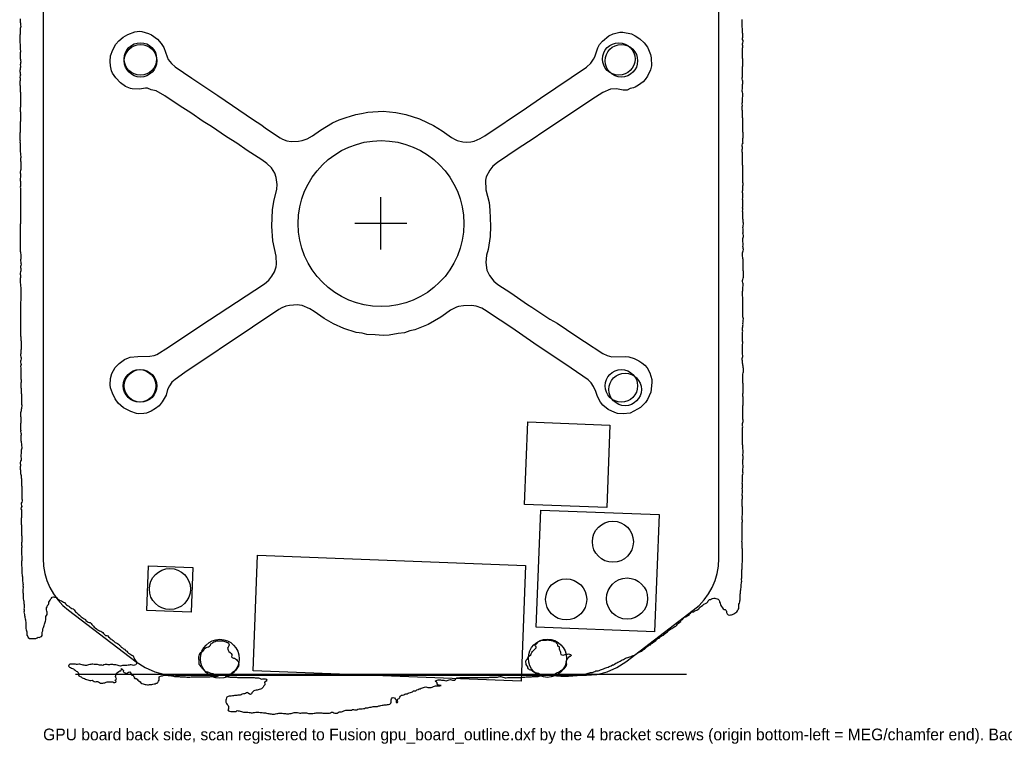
# Model space of a CAD drawing. Header units: millimetres. Extents: x -4 to 300, y -11 to 168.
# Tile 1 of 2: x -4 to 148, y -11 to 101. Entities that reach past the tile are written whole.
import ezdxf

# ---------------------------------------------------------------- set-up
doc = ezdxf.new("R2010")
doc.units = ezdxf.units.MM
for name, color, linetype in [('BRACKET_OUTLINE', 1, 'Continuous'), ('BRACKET_SCREWS', 1, 'Continuous'), ('CONN_MEG_ARRAY', 5, 'Continuous'), ('DIE_CENTRE', 3, 'Continuous'), ('FUSION_HOLES', 8, 'Continuous'), ('FUSION_OUTLINE', 8, 'Continuous'), ('KEEPOUT_CAPS', 30, 'Continuous'), ('KEEPOUT_OTHER', 40, 'Continuous'), ('MOUNT_HOLES_OTHER', 4, 'Continuous'), ('NOTES', 7, 'Continuous'), ('SCAN_BOARD_EDGES', 7, 'Continuous'), ('SCAN_DARK_ENVELOPE', 9, 'Continuous')]:
    doc.layers.add(name, color=color, linetype=linetype)

msp = doc.modelspace()

# ---------------------------------------------------------------- linework, layer by layer
at = {"layer": 'BRACKET_OUTLINE'}
msp.add_lwpolyline([(90.35, 40.33), (89.26, 40.22), (88.41, 40.27), (87.99, 40.4), (86.99, 40.89), (86.14, 41.56), (85.77, 41.99), (85.31, 42.85), (85.06, 43.64), (84.71, 44.43), (84.34, 44.97), (83.87, 45.42), (81.27, 47.23), (75.53, 51.07), (72.13, 53.44), (70.32, 54.59), (67.92, 56.22), (67.53, 56.44), (66.67, 56.76), (65.95, 56.87), (64.69, 56.81), (63.93, 56.73), (63.6, 56.63), (62.69, 56.17), (61.92, 55.56), (61.22, 55.08), (59.25, 53.93), (57.23, 53.11), (56.43, 52.95), (55.6, 52.64), (54.64, 52.56), (53.26, 52.32), (52.38, 52.27), (51.7, 52.29), (51.11, 52.37), (49.84, 52.41), (49.12, 52.61), (48.18, 52.73), (46.26, 53.34), (44.71, 54.04), (43.24, 54.85), (41.71, 55.96), (41.06, 56.37), (39.86, 56.84), (39.48, 56.93), (39.14, 56.95), (37.92, 56.88), (37.34, 56.75), (36.76, 56.53), (36.26, 56.26), (32.22, 53.51), (21.79, 46.56), (20.32, 45.5), (19.82, 45.05), (19.44, 44.53), (19.16, 43.94), (18.92, 43.07), (18.32, 42.03), (17.84, 41.45), (17.32, 41.02), (16.62, 40.63), (15.92, 40.33), (15.5, 40.25), (14.71, 40.21), (14.37, 40.26), (13.51, 40.55), (12.39, 41.12), (11.55, 41.86), (11.08, 42.5), (10.67, 43.38), (10.4, 44.21), (10.31, 44.68), (10.36, 45.66), (10.56, 46.39), (11.09, 47.31), (11.72, 47.97), (12.55, 48.54), (13.13, 48.83), (13.42, 48.93), (14.59, 49.04), (16.45, 49.06), (17.08, 49.16), (17.49, 49.34), (19.29, 50.44), (24.12, 53.69), (34.1, 60.21), (34.74, 60.75), (35.22, 61.36), (35.6, 62.04), (35.86, 62.82), (35.93, 63.24), (35.85, 64.43), (35.37, 66.83), (35.2, 69.04), (35.3, 71.55), (35.51, 72.88), (35.96, 74.73), (36.01, 75.49), (35.89, 76.55), (35.68, 77.22), (35.17, 78.01), (34.43, 78.71), (33.68, 79.25), (31.43, 80.7), (29.82, 81.81), (28.22, 82.82), (25.91, 84.39), (24.66, 85.14), (22.74, 86.48), (21.1, 87.52), (18.74, 89.12), (17.4, 89.85), (16.63, 90.05), (16.08, 90.26), (15.74, 90.27), (14.86, 90.14), (13.72, 90.18), (13.46, 90.22), (12.7, 90.56), (11.93, 91.08), (11.22, 91.86), (10.68, 92.59), (10.54, 92.95), (10.4, 93.71), (10.35, 94.39), (10.38, 95.28), (10.72, 96.19), (11.2, 97.06), (11.66, 97.58), (12.34, 98.13), (13.04, 98.53), (14.12, 98.94), (14.83, 99.03), (15.21, 99.02), (16.24, 98.71), (16.7, 98.51), (17.59, 97.83), (18.19, 97.17), (18.58, 96.55), (19.09, 95.09), (19.27, 94.71), (19.74, 94.1), (20.33, 93.58), (22.87, 91.82), (26.91, 89.17), (32.37, 85.4), (33.52, 84.68), (34.37, 84.05), (36.49, 82.63), (36.83, 82.44), (37.52, 82.17), (38.2, 82.07), (39.29, 82.12), (39.88, 82.22), (40.62, 82.49), (41.44, 82.93), (42.67, 83.81), (44.56, 84.93), (45.55, 85.39), (46.62, 85.8), (47.33, 85.97), (48.12, 86.23), (49, 86.38), (50, 86.62), (52.35, 86.74), (54.3, 86.52), (55.83, 86.22), (57.93, 85.58), (59.13, 85.03), (60.08, 84.52), (61.43, 83.71), (62.87, 82.7), (63.43, 82.37), (63.73, 82.25), (64.62, 82.04), (65.17, 81.98), (65.85, 82.02), (66.35, 82.15), (67.26, 82.53), (68, 82.95), (74.41, 87.28), (76.54, 88.77), (83.61, 93.5), (84.29, 94.13), (84.73, 94.74), (84.89, 95.09), (85.36, 96.51), (85.62, 96.99), (86.09, 97.51), (87.06, 98.31), (87.76, 98.63), (88.76, 98.89), (89.22, 98.9), (90.54, 98.62), (91.14, 98.32), (91.83, 97.87), (92.53, 97.26), (93.02, 96.57), (93.19, 96.23), (93.46, 95.48), (93.57, 94.93), (93.62, 93.74), (93.5, 93.1), (93.02, 92.14), (92.68, 91.63), (92.33, 91.25), (91.65, 90.75), (91.13, 90.46), (90.84, 90.33), (90.35, 90.21), (89.87, 89.97), (89.29, 89.96), (88.27, 90.17), (87.31, 90.11), (86.15, 89.6), (85.04, 88.92), (76.9, 83.54), (75.43, 82.51), (73.1, 81.02), (69.91, 78.85), (69.23, 78.3), (68.74, 77.7), (68.21, 76.63), (68.11, 76.12), (68.15, 74.63), (68.63, 72.7), (68.75, 71.51), (68.88, 69.05), (68.82, 67.48), (68.51, 65.46), (68.23, 64.6), (68.13, 63.49), (68.31, 62.31), (68.71, 61.47), (69.39, 60.62), (70.01, 60.11), (72, 58.82), (74.54, 57.04), (75.23, 56.63), (78.01, 54.78), (79.1, 54.13), (81.97, 52.18), (83.31, 51.35), (86.14, 49.48), (86.83, 49.16), (87.51, 48.98), (89.7, 49.04), (90.16, 48.99), (90.98, 48.71), (91.67, 48.37), (92.14, 48.07), (92.6, 47.68), (92.95, 47.28), (93.38, 46.52), (93.68, 45.48), (93.71, 45.02), (93.53, 43.56), (93.02, 42.43), (92.71, 41.97), (92.37, 41.59), (91.95, 41.2), (91.5, 40.9)], close=True, dxfattribs=at)
msp.add_circle((52.01, 69.46), 12.76, dxfattribs=at)
at = {"layer": 'BRACKET_SCREWS'}
for centre in [(14.98, 94.78), (88.6, 94.77), (14.85, 44.5), (89.57, 43.95)]:
    msp.add_circle(centre, 2.5, dxfattribs=at)
at = {"layer": 'CONN_MEG_ARRAY'}
msp.add_lwpolyline([(73.56, -0.91), (32.33, 0.69), (33.02, 18.46), (74.25, 16.86)], close=True, dxfattribs=at)
at = {"layer": 'DIE_CENTRE'}
for p, q in [((52, 65.5), (52, 73.5)), ((48, 69.5), (56, 69.5))]:
    msp.add_line(p, q, dxfattribs=at)
at = {"layer": 'FUSION_HOLES'}
for centre in [(15, 94.5), (89, 94.5), (15, 44.5), (89, 44.5)]:
    msp.add_circle(centre, 2.5, dxfattribs=at)
at = {"layer": 'FUSION_OUTLINE'}
for points in [[(0, 161), (0, 17.94)], [(104, 17.94), (104, 161)], [(0, 17.94), (0.07, 16.78), (0.27, 15.65), (0.59, 14.56), (1.03, 13.51), (1.6, 12.52), (2.27, 11.6), (3.05, 10.75), (3.93, 10)], [(100.07, 10), (100.95, 10.75), (101.73, 11.6), (102.4, 12.52), (102.97, 13.51), (103.41, 14.56), (103.73, 15.65), (103.93, 16.78), (104, 17.94)], [(3.93, 10), (14.31, 2.06)], [(89.69, 2.06), (100.07, 10)], [(14.31, 2.06), (15.69, 1.17), (17.18, 0.53), (18.76, 0.13), (20.39, 0)], [(83.61, 0), (85.24, 0.13), (86.82, 0.53), (88.31, 1.17), (89.69, 2.06)], [(20.39, 0), (83.61, 0)]]:
    msp.add_lwpolyline(points, dxfattribs=at)
at = {"layer": 'KEEPOUT_CAPS'}
for points in [[(94.12, 6.68), (75.91, 7.39), (76.61, 25.41), (94.82, 24.7)], [(22.8, 9.7), (15.97, 9.97), (16.24, 16.82), (23.07, 16.56)]]:
    msp.add_lwpolyline(points, close=True, dxfattribs=at)
for centre in [(87.69, 20.53), (19.52, 13.26), (80.5, 11.66), (89.88, 11.8)]:
    msp.add_circle(centre, 3.16, dxfattribs=at)
at = {"layer": 'KEEPOUT_OTHER'}
msp.add_lwpolyline([(86.75, 25.78), (74.11, 26.27), (74.6, 38.95), (87.24, 38.46)], close=True, dxfattribs=at)
at = {"layer": 'MOUNT_HOLES_OTHER'}
for centre, radius in [((27.21, 2.54), 2.99), ((77.62, 2.62), 2.94)]:
    msp.add_circle(centre, radius, dxfattribs=at)
at = {"layer": 'SCAN_BOARD_EDGES'}
msp.add_line((5, 0.16), (99, 0.16), dxfattribs=at)
at = {"layer": 'SCAN_DARK_ENVELOPE'}
msp.add_lwpolyline([(-3.55, 100.96), (-3.55, 100.79), (-3.55, 100.62), (-3.51, 100.46), (-3.47, 100.29), (-3.47, 100.12), (-3.47, 99.95), (-3.43, 99.78), (-3.47, 99.61), (-3.51, 99.44), (-3.55, 99.27), (-3.55, 99.1), (-3.55, 98.93), (-3.51, 98.76), (-3.51, 98.59), (-3.56, 98.42), (-3.6, 98.25), (-3.6, 98.09), (-3.6, 97.92), (-3.56, 97.75), (-3.56, 97.58), (-3.56, 97.41), (-3.56, 97.24), (-3.52, 97.07), (-3.52, 96.9), (-3.52, 96.73), (-3.52, 96.56), (-3.52, 96.39), (-3.52, 96.22), (-3.48, 96.05), (-3.48, 95.88), (-3.52, 95.71), (-3.52, 95.55), (-3.52, 95.38), (-3.52, 95.21), (-3.52, 95.04), (-3.52, 94.87), (-3.48, 94.7), (-3.48, 94.53), (-3.44, 94.36), (-3.48, 94.19), (-3.48, 94.02), (-3.53, 93.85), (-3.48, 93.68), (-3.48, 93.51), (-3.53, 93.34), (-3.53, 93.18), (-3.57, 93.01), (-3.57, 92.84), (-3.53, 92.67), (-3.53, 92.5), (-3.49, 92.33), (-3.53, 92.16), (-3.57, 91.99), (-3.53, 91.82), (-3.53, 91.65), (-3.53, 91.48), (-3.57, 91.31), (-3.57, 91.14), (-3.57, 90.97), (-3.58, 90.81), (-3.53, 90.64), (-3.53, 90.47), (-3.53, 90.3), (-3.53, 90.13), (-3.54, 89.96), (-3.54, 89.79), (-3.49, 89.62), (-3.49, 89.45), (-3.49, 89.28), (-3.49, 89.11), (-3.5, 88.94), (-3.5, 88.77), (-3.45, 88.6), (-3.45, 88.43), (-3.45, 88.27), (-3.46, 88.1), (-3.46, 87.93), (-3.46, 87.76), (-3.5, 87.59), (-3.5, 87.42), (-3.54, 87.25), (-3.54, 87.08), (-3.54, 86.91), (-3.54, 86.74), (-3.5, 86.57), (-3.5, 86.4), (-3.46, 86.23), (-3.46, 86.06), (-3.46, 85.89), (-3.5, 85.73), (-3.5, 85.56), (-3.5, 85.39), (-3.5, 85.22), (-3.51, 85.05), (-3.51, 84.88), (-3.55, 84.71), (-3.55, 84.54), (-3.55, 84.37), (-3.51, 84.2), (-3.51, 84.03), (-3.55, 83.86), (-3.55, 83.69), (-3.55, 83.52), (-3.59, 83.36), (-3.59, 83.19), (-3.59, 83.02), (-3.6, 82.85), (-3.6, 82.68), (-3.6, 82.51), (-3.6, 82.34), (-3.55, 82.17), (-3.56, 82), (-3.51, 81.83), (-3.51, 81.66), (-3.51, 81.49), (-3.51, 81.32), (-3.52, 81.15), (-3.52, 80.99), (-3.52, 80.82), (-3.52, 80.65), (-3.52, 80.48), (-3.47, 80.31), (-3.48, 80.14), (-3.48, 79.97), (-3.43, 79.8), (-3.43, 79.63), (-3.48, 79.46), (-3.48, 79.29), (-3.48, 79.12), (-3.44, 78.95), (-3.44, 78.78), (-3.44, 78.61), (-3.44, 78.45), (-3.44, 78.28), (-3.44, 78.11), (-3.44, 77.94), (-3.44, 77.77), (-3.48, 77.6), (-3.52, 77.43), (-3.52, 77.26), (-3.48, 77.09), (-3.48, 76.92), (-3.48, 76.75), (-3.48, 76.58), (-3.53, 76.41), (-3.53, 76.24), (-3.53, 76.08), (-3.49, 75.91), (-3.49, 75.74), (-3.49, 75.57), (-3.49, 75.4), (-3.49, 75.23), (-3.53, 75.06), (-3.49, 74.89), (-3.49, 74.72), (-3.49, 74.55), (-3.49, 74.38), (-3.49, 74.21), (-3.49, 74.04), (-3.49, 73.87), (-3.45, 73.7), (-3.45, 73.54), (-3.45, 73.37), (-3.45, 73.2), (-3.45, 73.03), (-3.45, 72.86), (-3.45, 72.69), (-3.45, 72.52), (-3.45, 72.35), (-3.45, 72.18), (-3.45, 72.01), (-3.45, 71.84), (-3.45, 71.67), (-3.45, 71.5), (-3.46, 71.33), (-3.5, 71.17), (-3.5, 71), (-3.5, 70.83), (-3.46, 70.66), (-3.46, 70.49), (-3.46, 70.32), (-3.5, 70.15), (-3.5, 69.98), (-3.46, 69.81), (-3.46, 69.64), (-3.5, 69.47), (-3.54, 69.3), (-3.55, 69.13), (-3.55, 68.96), (-3.55, 68.8), (-3.55, 68.63), (-3.55, 68.46), (-3.55, 68.29), (-3.55, 68.12), (-3.51, 67.95), (-3.51, 67.78), (-3.51, 67.61), (-3.51, 67.44), (-3.51, 67.27), (-3.51, 67.1), (-3.51, 66.93), (-3.51, 66.76), (-3.55, 66.59), (-3.55, 66.42), (-3.55, 66.26), (-3.55, 66.09), (-3.55, 65.92), (-3.55, 65.75), (-3.55, 65.58), (-3.51, 65.41), (-3.51, 65.24), (-3.47, 65.07), (-3.47, 64.9), (-3.43, 64.73), (-3.43, 64.56), (-3.43, 64.39), (-3.43, 64.22), (-3.43, 64.05), (-3.47, 63.89), (-3.47, 63.72), (-3.43, 63.55), (-3.43, 63.38), (-3.39, 63.21), (-3.43, 63.04), (-3.48, 62.87), (-3.48, 62.7), (-3.44, 62.53), (-3.44, 62.36), (-3.44, 62.19), (-3.48, 62.02), (-3.52, 61.85), (-3.52, 61.68), (-3.48, 61.51), (-3.48, 61.35), (-3.48, 61.18), (-3.52, 61.01), (-3.52, 60.84), (-3.52, 60.67), (-3.52, 60.5), (-3.53, 60.33), (-3.48, 60.16), (-3.48, 59.99), (-3.48, 59.82), (-3.44, 59.65), (-3.44, 59.48), (-3.4, 59.31), (-3.4, 59.14), (-3.4, 58.98), (-3.4, 58.81), (-3.4, 58.64), (-3.4, 58.47), (-3.4, 58.3), (-3.4, 58.13), (-3.4, 57.96), (-3.41, 57.79), (-3.41, 57.62), (-3.45, 57.45), (-3.45, 57.28), (-3.45, 57.11), (-3.45, 56.94), (-3.45, 56.77), (-3.45, 56.61), (-3.49, 56.44), (-3.45, 56.27), (-3.45, 56.1), (-3.45, 55.93), (-3.49, 55.76), (-3.49, 55.59), (-3.5, 55.42), (-3.5, 55.25), (-3.45, 55.08), (-3.45, 54.91), (-3.45, 54.74), (-3.5, 54.57), (-3.5, 54.4), (-3.5, 54.23), (-3.46, 54.07), (-3.46, 53.9), (-3.5, 53.73), (-3.5, 53.56), (-3.5, 53.39), (-3.46, 53.22), (-3.5, 53.05), (-3.46, 52.88), (-3.46, 52.71), (-3.46, 52.54), (-3.46, 52.37), (-3.46, 52.2), (-3.42, 52.03), (-3.42, 51.86), (-3.42, 51.7), (-3.42, 51.53), (-3.38, 51.36), (-3.38, 51.19), (-3.38, 51.02), (-3.38, 50.85), (-3.38, 50.68), (-3.38, 50.51), (-3.38, 50.34), (-3.38, 50.17), (-3.42, 50), (-3.43, 49.83), (-3.43, 49.66), (-3.43, 49.49), (-3.47, 49.32), (-3.47, 49.16), (-3.43, 48.99), (-3.39, 48.82), (-3.39, 48.65), (-3.43, 48.48), (-3.47, 48.31), (-3.47, 48.14), (-3.43, 47.97), (-3.39, 47.8), (-3.43, 47.63), (-3.47, 47.46), (-3.43, 47.29), (-3.43, 47.12), (-3.43, 46.95), (-3.43, 46.79), (-3.43, 46.62), (-3.43, 46.45), (-3.43, 46.28), (-3.43, 46.11), (-3.43, 45.94), (-3.44, 45.77), (-3.44, 45.6), (-3.39, 45.43), (-3.39, 45.26), (-3.39, 45.09), (-3.4, 44.92), (-3.4, 44.75), (-3.4, 44.58), (-3.4, 44.41), (-3.4, 44.25), (-3.36, 44.08), (-3.36, 43.91), (-3.36, 43.74), (-3.36, 43.57), (-3.36, 43.4), (-3.32, 43.23), (-3.32, 43.06), (-3.32, 42.89), (-3.32, 42.72), (-3.32, 42.55), (-3.32, 42.38), (-3.32, 42.21), (-3.32, 42.04), (-3.32, 41.88), (-3.32, 41.71), (-3.28, 41.54), (-3.28, 41.37), (-3.32, 41.2), (-3.32, 41.03), (-3.36, 40.86), (-3.36, 40.69), (-3.41, 40.52), (-3.45, 40.35), (-3.45, 40.18), (-3.45, 40.01), (-3.45, 39.84), (-3.41, 39.67), (-3.41, 39.51), (-3.41, 39.34), (-3.41, 39.17), (-3.41, 39), (-3.41, 38.83), (-3.45, 38.66), (-3.45, 38.49), (-3.45, 38.32), (-3.45, 38.15), (-3.45, 37.98), (-3.46, 37.81), (-3.41, 37.64), (-3.46, 37.47), (-3.41, 37.3), (-3.37, 37.13), (-3.37, 36.97), (-3.42, 36.8), (-3.42, 36.63), (-3.42, 36.46), (-3.42, 36.29), (-3.42, 36.12), (-3.38, 35.95), (-3.38, 35.78), (-3.33, 35.61), (-3.33, 35.44), (-3.34, 35.27), (-3.29, 35.1), (-3.29, 34.93), (-3.34, 34.76), (-3.38, 34.6), (-3.38, 34.43), (-3.38, 34.26), (-3.38, 34.09), (-3.42, 33.92), (-3.42, 33.75), (-3.42, 33.58), (-3.38, 33.41), (-3.38, 33.24), (-3.38, 33.07), (-3.47, 32.9), (-3.51, 32.73), (-3.51, 32.56), (-3.47, 32.39), (-3.47, 32.23), (-3.51, 32.06), (-3.51, 31.89), (-3.51, 31.72), (-3.47, 31.55), (-3.47, 31.38), (-3.47, 31.21), (-3.47, 31.04), (-3.43, 30.87), (-3.39, 30.7), (-3.39, 30.53), (-3.35, 30.36), (-3.31, 30.19), (-3.31, 30.02), (-3.31, 29.85), (-3.31, 29.69), (-3.31, 29.52), (-3.31, 29.35), (-3.31, 29.18), (-3.27, 29.01), (-3.27, 28.84), (-3.27, 28.67), (-3.27, 28.5), (-3.27, 28.33), (-3.27, 28.16), (-3.27, 27.99), (-3.27, 27.82), (-3.27, 27.65), (-3.27, 27.48), (-3.27, 27.31), (-3.27, 27.15), (-3.23, 26.98), (-3.23, 26.81), (-3.27, 26.64), (-3.36, 26.47), (-3.36, 26.3), (-3.32, 26.13), (-3.27, 25.96), (-3.36, 25.79), (-3.4, 25.62), (-3.32, 25.45), (-3.32, 25.28), (-3.32, 25.11), (-3.32, 24.94), (-3.32, 24.78), (-3.32, 24.61), (-3.32, 24.44), (-3.32, 24.27), (-3.36, 24.1), (-3.36, 23.93), (-3.36, 23.76), (-3.36, 23.59), (-3.36, 23.42), (-3.37, 23.25), (-3.32, 23.08), (-3.32, 22.91), (-3.32, 22.74), (-3.32, 22.57), (-3.33, 22.41), (-3.33, 22.24), (-3.33, 22.07), (-3.33, 21.9), (-3.33, 21.73), (-3.33, 21.56), (-3.29, 21.39), (-3.29, 21.22), (-3.29, 21.05), (-3.29, 20.88), (-3.29, 20.71), (-3.29, 20.54), (-3.33, 20.37), (-3.33, 20.2), (-3.33, 20.03), (-3.29, 19.87), (-3.29, 19.7), (-3.33, 19.53), (-3.33, 19.36), (-3.33, 19.19), (-3.33, 19.02), (-3.33, 18.85), (-3.33, 18.68), (-3.34, 18.51), (-3.29, 18.34), (-3.29, 18.17), (-3.29, 18), (-3.29, 17.83), (-3.29, 17.66), (-3.3, 17.5), (-3.3, 17.33), (-3.3, 17.16), (-3.3, 16.99), (-3.3, 16.82), (-3.26, 16.65), (-3.26, 16.48), (-3.26, 16.31), (-3.26, 16.14), (-3.26, 15.97), (-3.26, 15.8), (-3.26, 15.63), (-3.22, 15.46), (-3.22, 15.29), (-3.17, 15.12), (-3.18, 14.96), (-3.18, 14.79), (-3.18, 14.62), (-3.18, 14.45), (-3.13, 14.28), (-3.14, 14.11), (-3.09, 13.94), (-3.14, 13.77), (-3.09, 13.6), (-3.09, 13.43), (-3.1, 13.26), (-3.1, 13.09), (-3.1, 12.92), (-3.1, 12.75), (-3.05, 12.58), (-3.06, 12.42), (-3.06, 12.25), (-3.06, 12.08), (-3.06, 11.91), (-3.06, 11.74), (-3.02, 11.57), (-2.97, 11.4), (-2.97, 11.23), (-2.97, 11.06), (-2.93, 10.89), (-2.89, 10.72), (-2.89, 10.55), (-2.93, 10.38), (-2.98, 10.21), (-2.93, 10.04), (-2.93, 9.88), (-2.94, 9.71), (-2.89, 9.54), (-2.85, 9.37), (-2.85, 9.2), (-2.81, 9.03), (-2.81, 8.86), (-2.77, 8.69), (-2.73, 8.52), (-2.69, 8.35), (-2.64, 8.18), (-2.64, 8.01), (-2.64, 7.84), (-2.65, 7.67), (-2.65, 7.5), (-2.65, 7.34), (-2.65, 7.17), (-2.6, 7), (-2.56, 6.83), (-2.52, 6.66), (-2.52, 6.49), (-2.52, 6.32), (-2.48, 6.15), (-2.35, 5.98), (-2.27, 5.81), (-2.1, 5.68), (-1.93, 5.64), (-1.76, 5.64), (-1.6, 5.64), (-1.43, 5.64), (-1.26, 5.68), (-1.09, 5.68), (-0.92, 5.77), (-0.75, 5.85), (-0.58, 5.81), (-0.41, 5.89), (-0.24, 5.98), (-0.16, 6.14), (-0.12, 6.31), (-0.12, 6.48), (-0.12, 6.65), (-0.03, 6.82), (-0.03, 6.99), (-0.03, 7.16), (0.05, 7.33), (0.14, 7.5), (0.18, 7.67), (0.22, 7.84), (0.27, 8.01), (0.31, 8.18), (0.39, 8.34), (0.44, 8.51), (0.44, 8.68), (0.44, 8.85), (0.44, 9.02), (0.52, 9.19), (0.61, 9.36), (0.61, 9.53), (0.61, 9.7), (0.57, 9.87), (0.52, 10.04), (0.53, 10.21), (0.53, 10.38), (0.61, 10.54), (0.7, 10.71), (0.82, 10.88), (0.86, 11.05), (0.91, 11.22), (0.99, 11.39), (1.08, 11.56), (1.2, 11.73), (1.29, 11.86), (1.42, 12.02), (1.58, 12.07), (1.75, 12.02), (1.92, 12.02), (2.09, 11.94), (2.17, 11.81), (2.3, 11.68), (2.47, 11.6), (2.64, 11.51), (2.81, 11.43), (2.97, 11.34), (3.14, 11.26), (3.31, 11.17), (3.44, 11), (3.61, 10.83), (3.77, 10.71), (3.94, 10.62), (4.11, 10.49), (4.28, 10.37), (4.45, 10.28), (4.62, 10.2), (4.79, 10.07), (4.87, 9.9), (5, 9.77), (5.12, 9.65), (5.29, 9.52), (5.42, 9.39), (5.59, 9.26), (5.71, 9.14), (5.84, 8.97), (6.01, 8.88), (6.17, 8.8), (6.34, 8.67), (6.51, 8.58), (6.6, 8.41), (6.76, 8.29), (6.93, 8.16), (7.1, 8.12), (7.27, 8.12), (7.4, 7.95), (7.52, 7.82), (7.61, 7.69), (7.77, 7.57), (7.86, 7.4), (8.03, 7.27), (8.2, 7.14), (8.36, 7.01), (8.53, 6.93), (8.7, 6.84), (8.87, 6.8), (9.04, 6.67), (9.21, 6.59), (9.29, 6.42), (9.46, 6.25), (9.63, 6.12), (9.8, 6.12), (9.96, 6.04), (10.09, 5.91), (10.26, 5.78), (10.34, 5.61), (10.51, 5.57), (10.64, 5.44), (10.81, 5.36), (10.93, 5.19), (11.1, 5.06), (11.27, 4.98), (11.44, 4.89), (11.61, 4.76), (11.77, 4.64), (11.9, 4.51), (12.03, 4.34), (12.2, 4.21), (12.36, 4.08), (12.53, 4), (12.7, 3.83), (12.87, 3.7), (13, 3.57), (13.16, 3.41), (13.33, 3.32), (13.5, 3.19), (13.67, 3.07), (13.84, 2.98), (13.92, 2.81), (14.01, 2.64), (14.05, 2.47), (14.17, 2.3), (14.34, 2.13), (14.43, 1.96), (14.38, 1.79), (14.26, 1.63), (14.09, 1.54), (13.92, 1.5), (13.75, 1.54), (13.58, 1.63), (13.41, 1.58), (13.24, 1.54), (13.07, 1.54), (12.91, 1.5), (12.74, 1.5), (12.57, 1.5), (12.4, 1.5), (12.23, 1.5), (12.06, 1.46), (11.89, 1.42), (11.72, 1.46), (11.56, 1.5), (11.39, 1.55), (11.22, 1.59), (11.05, 1.63), (10.88, 1.63), (10.71, 1.68), (10.54, 1.68), (10.38, 1.68), (10.21, 1.63), (10.04, 1.63), (9.87, 1.64), (9.7, 1.64), (9.53, 1.64), (9.36, 1.59), (9.19, 1.51), (9.03, 1.55), (8.86, 1.55), (8.69, 1.55), (8.52, 1.6), (8.35, 1.64), (8.18, 1.64), (8.01, 1.64), (7.84, 1.68), (7.68, 1.72), (7.51, 1.73), (7.34, 1.68), (7.17, 1.64), (7, 1.6), (6.83, 1.56), (6.66, 1.52), (6.49, 1.52), (6.33, 1.56), (6.16, 1.56), (5.99, 1.6), (5.82, 1.64), (5.65, 1.69), (5.48, 1.69), (5.31, 1.65), (5.14, 1.65), (4.98, 1.69), (4.81, 1.69), (4.64, 1.73), (4.47, 1.73), (4.3, 1.73), (4.13, 1.69), (3.96, 1.56), (3.92, 1.39), (4.05, 1.27), (4.21, 1.18), (4.38, 1.1), (4.55, 1.05), (4.72, 1.01), (4.76, 0.84), (4.93, 0.76), (5.1, 0.63), (5.27, 0.59), (5.39, 0.42), (5.44, 0.25), (5.44, 0.08), (5.52, -0.09), (5.69, -0.18), (5.86, -0.26), (6.02, -0.39), (6.19, -0.47), (6.36, -0.52), (6.53, -0.6), (6.7, -0.64), (6.87, -0.69), (7.04, -0.73), (7.21, -0.81), (7.37, -0.81), (7.54, -0.77), (7.71, -0.86), (7.88, -0.94), (8.05, -0.99), (8.22, -0.94), (8.39, -0.94), (8.55, -0.99), (8.68, -1.11), (8.85, -1.2), (9.02, -1.2), (9.19, -1.2), (9.36, -1.16), (9.52, -1.16), (9.69, -1.07), (9.86, -1.03), (10.03, -1.03), (10.2, -0.99), (10.37, -0.99), (10.54, -0.99), (10.71, -1.03), (10.87, -1.12), (11.04, -1.12), (11.21, -1.08), (11.25, -0.91), (11.09, -0.82), (11.13, -0.7), (11.3, -0.53), (11.21, -0.36), (11.13, -0.19), (11.21, -0.02), (11.26, 0.15), (11.34, 0.32), (11.47, 0.45), (11.64, 0.57), (11.81, 0.66), (11.98, 0.7), (12.06, 0.87), (12.06, 1.04), (12.23, 0.91), (12.36, 0.74), (12.31, 0.57), (12.48, 0.44), (12.65, 0.36), (12.82, 0.27), (12.99, 0.4), (13.16, 0.48), (13.33, 0.53), (13.45, 0.4), (13.54, 0.23), (13.58, 0.06), (13.7, 0.02), (13.87, 0.02), (13.91, -0.15), (13.96, -0.24), (14.13, -0.28), (14.04, -0.41), (14.17, -0.49), (14.34, -0.49), (14.46, -0.62), (14.59, -0.75), (14.76, -0.83), (14.92, -1), (15.05, -1.17), (15.22, -1.26), (15.39, -1.3), (15.56, -1.38), (15.73, -1.43), (15.89, -1.43), (16.06, -1.47), (16.23, -1.47), (16.4, -1.43), (16.57, -1.43), (16.74, -1.43), (16.91, -1.39), (17.08, -1.34), (17.24, -1.3), (17.41, -1.22), (17.58, -1.22), (17.67, -1.09), (17.75, -0.92), (17.84, -0.75), (17.88, -0.58), (17.84, -0.41), (17.88, -0.25), (18.05, -0.16), (18.22, -0.08), (18.39, -0.08), (18.56, 0.01), (18.72, 0.01), (18.89, 0.01), (19.06, 0.01), (19.23, -0.04), (19.4, -0.04), (19.57, -0.04), (19.74, -0.08), (19.91, -0.08), (20.07, -0.12), (20.24, -0.17), (20.41, -0.17), (20.58, -0.17), (20.75, -0.21), (20.92, -0.21), (21.09, -0.25), (21.25, -0.25), (21.42, -0.25), (21.59, -0.25), (21.76, -0.25), (21.93, -0.25), (22.1, -0.3), (22.27, -0.3), (22.44, -0.3), (22.6, -0.3), (22.77, -0.26), (22.94, -0.26), (23.11, -0.26), (23.28, -0.26), (23.45, -0.26), (23.62, -0.26), (23.79, -0.26), (23.95, -0.26), (24.12, -0.26), (24.29, -0.26), (24.46, -0.26), (24.63, -0.26), (24.8, -0.26), (24.97, -0.22), (25.14, -0.22), (25.3, -0.22), (25.47, -0.22), (25.64, -0.22), (25.81, -0.18), (25.98, -0.18), (26.15, -0.18), (26.32, -0.18), (26.49, -0.18), (26.65, -0.18), (26.82, -0.14), (26.99, -0.1), (26.87, 0.03), (26.7, 0.07), (26.53, 0.12), (26.36, 0.12), (26.19, 0.2), (26.02, 0.24), (25.85, 0.29), (25.69, 0.33), (25.52, 0.41), (25.35, 0.46), (25.18, 0.5), (25.01, 0.58), (24.84, 0.71), (24.72, 0.88), (24.55, 0.97), (24.46, 1.14), (24.34, 1.31), (24.17, 1.48), (24.04, 1.65), (24, 1.81), (24.04, 1.98), (24.04, 2.15), (24, 2.32), (23.96, 2.49), (23.96, 2.66), (23.96, 2.83), (24, 3), (24.05, 3.17), (24.17, 3.34), (24.26, 3.51), (24.43, 3.59), (24.6, 3.72), (24.72, 3.84), (24.77, 4.01), (24.94, 4.18), (25.1, 4.27), (25.27, 4.31), (25.44, 4.39), (25.61, 4.48), (25.74, 4.65), (25.82, 4.82), (25.99, 4.9), (26.12, 5.03), (26.29, 5.15), (26.46, 5.2), (26.63, 5.28), (26.79, 5.28), (26.96, 5.32), (27.13, 5.32), (27.3, 5.32), (27.47, 5.32), (27.64, 5.28), (27.81, 5.23), (27.98, 5.19), (28.14, 5.15), (28.31, 5.06), (28.48, 5.02), (28.61, 4.85), (28.65, 4.68), (28.61, 4.51), (28.48, 4.34), (28.4, 4.17), (28.44, 4.01), (28.48, 3.84), (28.6, 3.67), (28.77, 3.5), (28.94, 3.37), (29.07, 3.2), (29.03, 3.03), (28.98, 2.86), (29.11, 2.73), (29.28, 2.65), (29.45, 2.61), (29.61, 2.52), (29.78, 2.44), (29.87, 2.27), (30.04, 2.1), (30.08, 1.93), (30.08, 1.76), (30.12, 1.59), (30.08, 1.42), (30.03, 1.25), (29.86, 1.08), (29.74, 0.91), (29.61, 0.74), (29.44, 0.62), (29.27, 0.49), (29.1, 0.41), (28.93, 0.24), (28.76, 0.15), (28.6, 0.11), (28.43, 0.07), (28.26, 0.07), (28.09, -0.01), (28.09, -0.14), (28.26, -0.18), (28.43, -0.23), (28.6, -0.23), (28.76, -0.27), (28.93, -0.27), (29.1, -0.27), (29.27, -0.27), (29.44, -0.27), (29.61, -0.27), (29.78, -0.31), (29.94, -0.32), (30.11, -0.32), (30.28, -0.32), (30.45, -0.32), (30.62, -0.32), (30.79, -0.32), (30.96, -0.36), (31.13, -0.36), (31.29, -0.36), (31.46, -0.36), (31.63, -0.36), (31.8, -0.36), (31.97, -0.36), (32.14, -0.36), (32.31, -0.36), (32.48, -0.36), (32.64, -0.41), (32.81, -0.41), (32.98, -0.41), (33.15, -0.41), (33.32, -0.45), (33.49, -0.53), (33.66, -0.58), (33.83, -0.54), (33.99, -0.54), (34.16, -0.54), (34.33, -0.58), (34.46, -0.75), (34.33, -0.92), (34.16, -0.96), (34.08, -1.13), (34.12, -1.3), (34.12, -1.47), (33.99, -1.64), (33.86, -1.81), (33.74, -1.97), (33.61, -2.1), (33.44, -2.14), (33.27, -2.19), (33.1, -2.23), (32.94, -2.27), (32.77, -2.31), (32.6, -2.35), (32.43, -2.39), (32.26, -2.56), (32.13, -2.69), (32.09, -2.86), (31.92, -2.94), (31.75, -2.9), (31.58, -2.77), (31.46, -2.65), (31.29, -2.69), (31.16, -2.82), (30.99, -2.86), (30.82, -2.86), (30.66, -2.9), (30.49, -3.03), (30.32, -3.07), (30.15, -3.07), (29.98, -3.07), (29.81, -3.11), (29.64, -3.11), (29.47, -3.11), (29.3, -3.15), (29.14, -3.15), (28.97, -3.19), (28.8, -3.19), (28.63, -3.23), (28.46, -3.27), (28.29, -3.36), (28.21, -3.49), (28.16, -3.65), (28.12, -3.82), (28.12, -3.99), (28.12, -4.16), (28.21, -4.33), (28.33, -4.5), (28.5, -4.63), (28.54, -4.8), (28.54, -4.97), (28.54, -5.14), (28.41, -5.31), (28.54, -5.48), (28.71, -5.52), (28.88, -5.56), (29.05, -5.56), (29.21, -5.56), (29.38, -5.56), (29.55, -5.56), (29.72, -5.56), (29.85, -5.44), (30.02, -5.48), (30.18, -5.48), (30.35, -5.52), (30.52, -5.57), (30.69, -5.61), (30.86, -5.65), (31.03, -5.69), (31.2, -5.69), (31.37, -5.69), (31.53, -5.69), (31.7, -5.74), (31.87, -5.74), (32.04, -5.78), (32.21, -5.78), (32.38, -5.74), (32.55, -5.7), (32.72, -5.65), (32.88, -5.66), (33.05, -5.66), (33.22, -5.66), (33.39, -5.7), (33.56, -5.74), (33.73, -5.74), (33.9, -5.78), (34.07, -5.78), (34.23, -5.79), (34.4, -5.83), (34.57, -5.87), (34.74, -5.87), (34.91, -5.91), (35.08, -5.91), (35.25, -5.96), (35.41, -5.96), (35.58, -6), (35.63, -6), (35.79, -5.92), (35.96, -5.87), (36.13, -5.87), (36.3, -5.83), (36.47, -5.83), (36.64, -5.83), (36.81, -5.83), (36.98, -5.88), (37.14, -5.88), (37.31, -5.88), (37.48, -5.92), (37.65, -5.92), (37.82, -5.92), (37.99, -5.88), (38.16, -5.88), (38.33, -5.84), (38.49, -5.79), (38.66, -5.75), (38.83, -5.71), (39, -5.71), (39.17, -5.75), (39.34, -5.8), (39.51, -5.84), (39.68, -5.84), (39.84, -5.8), (40.01, -5.8), (40.18, -5.8), (40.35, -5.8), (40.52, -5.8), (40.69, -5.84), (40.86, -5.88), (41.03, -5.89), (41.19, -5.89), (41.36, -5.89), (41.53, -5.89), (41.7, -5.84), (41.87, -5.84), (42.04, -5.8), (42.21, -5.8), (42.38, -5.76), (42.54, -5.76), (42.71, -5.76), (42.88, -5.8), (43.05, -5.81), (43.22, -5.85), (43.39, -5.85), (43.56, -5.81), (43.73, -5.81), (43.89, -5.85), (44.06, -5.85), (44.23, -5.77), (44.4, -5.68), (44.57, -5.68), (44.74, -5.77), (44.91, -5.81), (45.08, -5.85), (45.24, -5.81), (45.41, -5.73), (45.58, -5.64), (45.75, -5.6), (45.92, -5.6), (46.09, -5.56), (46.26, -5.47), (46.43, -5.43), (46.6, -5.39), (46.76, -5.39), (46.93, -5.39), (47.1, -5.39), (47.27, -5.35), (47.44, -5.35), (47.61, -5.27), (47.78, -5.27), (47.95, -5.31), (48.11, -5.31), (48.28, -5.31), (48.45, -5.22), (48.62, -5.18), (48.79, -5.18), (48.96, -5.18), (49.13, -5.14), (49.3, -5.1), (49.47, -5.1), (49.63, -5.02), (49.8, -5.02), (49.97, -5.02), (50.14, -4.97), (50.31, -4.93), (50.48, -4.89), (50.65, -4.85), (50.82, -4.81), (50.98, -4.81), (51.15, -4.81), (51.32, -4.81), (51.49, -4.81), (51.66, -4.72), (51.83, -4.68), (52, -4.64), (52.17, -4.6), (52.34, -4.6), (52.5, -4.56), (52.67, -4.56), (52.84, -4.56), (53.01, -4.52), (53.18, -4.47), (53.35, -4.43), (53.52, -4.31), (53.56, -4.14), (53.56, -3.97), (53.56, -3.8), (53.6, -3.63), (53.73, -3.46), (53.9, -3.42), (54.07, -3.46), (54.19, -3.63), (54.32, -3.8), (54.36, -3.97), (54.32, -4.14), (54.49, -4.22), (54.61, -4.1), (54.57, -3.93), (54.53, -3.76), (54.62, -3.63), (54.78, -3.55), (54.91, -3.38), (55, -3.21), (55.17, -3.08), (55.33, -3.04), (55.5, -3), (55.67, -2.91), (55.84, -2.87), (56.01, -2.83), (56.18, -2.75), (56.35, -2.7), (56.52, -2.66), (56.69, -2.58), (56.85, -2.54), (57.02, -2.41), (57.19, -2.37), (57.36, -2.37), (57.53, -2.24), (57.7, -2.2), (57.87, -2.11), (58.04, -2.07), (58.21, -1.99), (58.37, -1.95), (58.54, -1.9), (58.71, -1.82), (58.88, -1.78), (59.05, -1.82), (59.22, -1.86), (59.39, -1.86), (59.56, -1.86), (59.72, -1.86), (59.89, -1.82), (60.06, -1.74), (60.23, -1.65), (60.4, -1.61), (60.57, -1.61), (60.74, -1.61), (60.91, -1.61), (61.08, -1.61), (61.24, -1.57), (61.08, -1.53), (60.91, -1.57), (60.74, -1.49), (60.65, -1.32), (60.65, -1.15), (60.53, -1.06), (60.36, -0.93), (60.49, -0.81), (60.66, -0.77), (60.82, -0.72), (60.99, -0.72), (61.16, -0.68), (61.33, -0.73), (61.5, -0.77), (61.67, -0.77), (61.84, -0.81), (62.01, -0.85), (62.17, -0.81), (62.34, -0.73), (62.51, -0.69), (62.68, -0.64), (62.85, -0.69), (63.02, -0.73), (63.19, -0.77), (63.36, -0.77), (63.48, -0.65), (63.52, -0.48), (63.69, -0.39), (63.86, -0.39), (64.03, -0.39), (64.2, -0.35), (64.37, -0.35), (64.54, -0.35), (64.71, -0.35), (64.88, -0.35), (65.04, -0.35), (65.21, -0.35), (65.38, -0.35), (65.55, -0.35), (65.72, -0.35), (65.89, -0.35), (66.06, -0.35), (66.23, -0.36), (66.39, -0.36), (66.56, -0.36), (66.73, -0.36), (66.9, -0.36), (67.07, -0.36), (67.24, -0.32), (67.41, -0.32), (67.58, -0.32), (67.74, -0.32), (67.91, -0.32), (68.08, -0.32), (68.25, -0.36), (68.42, -0.36), (68.59, -0.32), (68.76, -0.28), (68.93, -0.28), (69.09, -0.28), (69.26, -0.28), (69.43, -0.28), (69.6, -0.28), (69.77, -0.28), (69.94, -0.28), (70.11, -0.24), (70.28, -0.2), (70.44, -0.2), (70.61, -0.24), (70.78, -0.28), (70.95, -0.32), (71.12, -0.37), (71.29, -0.37), (71.46, -0.32), (71.62, -0.33), (71.79, -0.33), (71.96, -0.33), (72.13, -0.33), (72.3, -0.33), (72.47, -0.33), (72.64, -0.33), (72.81, -0.33), (72.97, -0.33), (73.14, -0.33), (73.31, -0.33), (73.48, -0.33), (73.65, -0.33), (73.82, -0.29), (73.99, -0.29), (74.16, -0.29), (74.33, -0.25), (74.49, -0.25), (74.66, -0.25), (74.83, -0.25), (75, -0.25), (75.17, -0.25), (75.34, -0.21), (75.51, -0.21), (75.68, -0.17), (75.84, -0.17), (76.01, -0.17), (76.18, -0.17), (76.35, -0.12), (76.52, -0.08), (76.69, -0.04), (76.73, 0.04), (76.56, 0.13), (76.39, 0.17), (76.22, 0.26), (76.06, 0.3), (75.89, 0.34), (75.72, 0.38), (75.55, 0.47), (75.38, 0.6), (75.21, 0.72), (75.04, 0.81), (74.88, 0.85), (74.71, 0.98), (74.62, 1.15), (74.58, 1.32), (74.46, 1.49), (74.33, 1.66), (74.33, 1.83), (74.29, 2), (74.29, 2.17), (74.37, 2.34), (74.5, 2.5), (74.59, 2.67), (74.71, 2.84), (74.88, 2.97), (75.05, 3.14), (75.14, 3.31), (75.22, 3.48), (75.31, 3.65), (75.47, 3.81), (75.6, 3.9), (75.73, 4.07), (75.86, 4.24), (75.9, 4.41), (75.77, 4.49), (75.69, 4.66), (75.86, 4.83), (76.03, 4.96), (76.15, 5.12), (76.32, 5.21), (76.49, 5.29), (76.66, 5.38), (76.83, 5.42), (77, 5.42), (77.17, 5.42), (77.33, 5.42), (77.5, 5.42), (77.67, 5.46), (77.84, 5.42), (78.01, 5.42), (78.18, 5.33), (78.35, 5.33), (78.52, 5.29), (78.68, 5.2), (78.85, 5.12), (79.02, 4.95), (79.1, 4.82), (79.15, 4.65), (79.23, 4.48), (79.4, 4.4), (79.4, 4.23), (79.44, 4.06), (79.48, 3.89), (79.57, 3.72), (79.61, 3.55), (79.61, 3.38), (79.69, 3.21), (79.86, 3.13), (80.03, 3.08), (80.2, 3.13), (80.37, 3.17), (80.54, 3.25), (80.7, 3.25), (80.87, 3.29), (81.04, 3.25), (81.21, 3.21), (81.29, 3.04), (81.13, 2.91), (80.96, 2.87), (80.79, 2.7), (80.66, 2.53), (80.58, 2.36), (80.49, 2.19), (80.45, 2.02), (80.49, 1.86), (80.53, 1.69), (80.49, 1.52), (80.4, 1.35), (80.28, 1.18), (80.15, 1.01), (79.98, 0.84), (79.81, 0.76), (79.64, 0.67), (79.47, 0.55), (79.3, 0.42), (79.14, 0.38), (78.97, 0.29), (78.8, 0.21), (78.71, 0.04), (78.84, -0.05), (79.01, -0.09), (79.18, -0.09), (79.35, -0.09), (79.51, -0.09), (79.68, -0.13), (79.85, -0.13), (80.02, -0.13), (80.19, -0.13), (80.36, -0.13), (80.53, -0.13), (80.7, -0.13), (80.86, -0.13), (81.03, -0.09), (81.2, -0.09), (81.37, -0.09), (81.54, -0.09), (81.71, -0.05), (81.88, -0.05), (82.05, -0.05), (82.21, -0.05), (82.38, 0.03), (82.55, 0.07), (82.72, 0.07), (82.89, 0.11), (83.06, 0.16), (83.23, 0.16), (83.4, 0.16), (83.57, 0.2), (83.73, 0.28), (83.9, 0.32), (84.07, 0.37), (84.24, 0.41), (84.41, 0.41), (84.58, 0.45), (84.75, 0.53), (84.92, 0.58), (85.08, 0.66), (85.25, 0.66), (85.42, 0.7), (85.59, 0.74), (85.76, 0.83), (85.93, 0.91), (86.1, 0.95), (86.27, 1), (86.44, 1.08), (86.6, 1.12), (86.77, 1.21), (86.94, 1.25), (87.11, 1.33), (87.28, 1.42), (87.45, 1.46), (87.62, 1.59), (87.79, 1.63), (87.96, 1.71), (88.13, 1.84), (88.29, 1.92), (88.46, 2.01), (88.63, 2.09), (88.8, 2.18), (88.97, 2.26), (89.14, 2.39), (89.31, 2.43), (89.48, 2.55), (89.65, 2.64), (89.81, 2.68), (89.98, 2.72), (90.15, 2.76), (90.32, 2.81), (90.49, 2.89), (90.66, 2.98), (90.83, 3.02), (91, 3.1), (91.17, 3.19), (91.34, 3.31), (91.46, 3.44), (91.63, 3.52), (91.8, 3.61), (91.97, 3.65), (92.14, 3.73), (92.26, 3.86), (92.43, 3.99), (92.56, 4.03), (92.73, 4.16), (92.81, 4.28), (92.98, 4.41), (93.15, 4.58), (93.32, 4.66), (93.49, 4.7), (93.62, 4.87), (93.79, 4.92), (93.96, 5.08), (94.12, 5.17), (94.29, 5.34), (94.46, 5.51), (94.63, 5.68), (94.8, 5.72), (94.97, 5.89), (95.14, 6.01), (95.31, 6.1), (95.48, 6.18), (95.6, 6.31), (95.77, 6.48), (95.94, 6.6), (96.11, 6.69), (96.24, 6.86), (96.41, 6.98), (96.58, 7.11), (96.74, 7.19), (96.91, 7.28), (97.08, 7.4), (97.25, 7.49), (97.38, 7.53), (97.51, 7.7), (97.63, 7.87), (97.8, 8), (97.97, 8.16), (98.14, 8.29), (98.22, 8.46), (98.39, 8.59), (98.56, 8.76), (98.73, 8.92), (98.9, 9.01), (99.07, 9.09), (99.24, 9.18), (99.41, 9.26), (99.49, 9.43), (99.62, 9.56), (99.79, 9.73), (99.96, 9.77), (100.13, 9.77), (100.3, 9.89), (100.46, 9.98), (100.63, 10.02), (100.8, 10.15), (100.97, 10.27), (101.01, 10.44), (101.18, 10.53), (101.35, 10.65), (101.52, 10.78), (101.69, 10.95), (101.86, 10.99), (102.03, 11.08), (102.15, 11.12), (102.28, 11.29), (102.37, 11.46), (102.54, 11.63), (102.7, 11.67), (102.87, 11.75), (103.04, 11.79), (103.21, 11.88), (103.38, 11.88), (103.55, 11.79), (103.72, 11.75), (103.89, 11.71), (104.01, 11.58), (104.1, 11.41), (104.1, 11.24), (104.18, 11.07), (104.26, 10.9), (104.31, 10.73), (104.43, 10.56), (104.56, 10.39), (104.64, 10.22), (104.81, 10.14), (104.98, 10.1), (105.15, 9.97), (105.19, 9.8), (105.19, 9.63), (105.27, 9.46), (105.44, 9.29), (105.61, 9.25), (105.78, 9.29), (105.95, 9.29), (106.12, 9.37), (106.28, 9.46), (106.45, 9.54), (106.62, 9.63), (106.79, 9.75), (106.88, 9.92), (106.96, 10.09), (107.05, 10.26), (107.09, 10.43), (107.09, 10.6), (107.09, 10.77), (107.09, 10.94), (107.17, 11.11), (107.22, 11.28), (107.22, 11.45), (107.26, 11.61), (107.3, 11.78), (107.3, 11.95), (107.3, 12.12), (107.3, 12.29), (107.3, 12.46), (107.31, 12.63), (107.31, 12.8), (107.35, 12.97), (107.39, 13.14), (107.39, 13.31), (107.43, 13.48), (107.43, 13.65), (107.43, 13.81), (107.44, 13.98), (107.48, 14.15), (107.48, 14.32), (107.52, 14.49), (107.48, 14.66), (107.48, 14.83), (107.52, 15), (107.52, 15.17), (107.52, 15.34), (107.52, 15.51), (107.52, 15.68), (107.52, 15.85), (107.52, 16.02), (107.52, 16.19), (107.57, 16.35), (107.57, 16.52), (107.57, 16.69), (107.57, 16.86), (107.61, 17.03), (107.61, 17.2), (107.65, 17.37), (107.65, 17.54), (107.66, 17.71), (107.66, 17.88), (107.66, 18.05), (107.66, 18.22), (107.66, 18.39), (107.66, 18.56), (107.62, 18.72), (107.62, 18.89), (107.62, 19.06), (107.62, 19.23), (107.62, 19.4), (107.58, 19.57), (107.58, 19.74), (107.58, 19.91), (107.58, 20.08), (107.58, 20.25), (107.58, 20.42), (107.54, 20.59), (107.58, 20.76), (107.58, 20.93), (107.58, 21.09), (107.58, 21.26), (107.58, 21.43), (107.58, 21.6), (107.58, 21.77), (107.58, 21.94), (107.58, 22.11), (107.58, 22.28), (107.58, 22.45), (107.58, 22.62), (107.58, 22.79), (107.58, 22.96), (107.58, 23.13), (107.58, 23.3), (107.59, 23.47), (107.63, 23.63), (107.63, 23.8), (107.59, 23.97), (107.59, 24.14), (107.59, 24.31), (107.59, 24.48), (107.63, 24.65), (107.63, 24.82), (107.63, 24.99), (107.63, 25.16), (107.63, 25.33), (107.63, 25.5), (107.63, 25.67), (107.63, 25.84), (107.59, 26), (107.59, 26.17), (107.59, 26.34), (107.59, 26.51), (107.59, 26.68), (107.59, 26.85), (107.59, 27.02), (107.64, 27.19), (107.64, 27.36), (107.64, 27.53), (107.6, 27.7), (107.6, 27.87), (107.64, 28.04), (107.64, 28.21), (107.64, 28.37), (107.64, 28.54), (107.6, 28.71), (107.64, 28.88), (107.64, 29.05), (107.64, 29.22), (107.64, 29.39), (107.6, 29.56), (107.64, 29.73), (107.64, 29.9), (107.64, 30.07), (107.64, 30.24), (107.65, 30.41), (107.65, 30.58), (107.65, 30.75), (107.69, 30.91), (107.73, 31.08), (107.69, 31.25), (107.69, 31.42), (107.69, 31.59), (107.69, 31.76), (107.73, 31.93), (107.73, 32.1), (107.73, 32.27), (107.69, 32.44), (107.69, 32.61), (107.69, 32.78), (107.69, 32.95), (107.69, 33.12), (107.74, 33.28), (107.74, 33.45), (107.74, 33.62), (107.7, 33.79), (107.7, 33.96), (107.74, 34.13), (107.74, 34.3), (107.74, 34.47), (107.74, 34.64), (107.7, 34.81), (107.7, 34.98), (107.7, 35.15), (107.7, 35.32), (107.66, 35.49), (107.66, 35.65), (107.66, 35.82), (107.66, 35.99), (107.66, 36.16), (107.66, 36.33), (107.66, 36.5), (107.66, 36.67), (107.66, 36.84), (107.62, 37.01), (107.62, 37.18), (107.66, 37.35), (107.66, 37.52), (107.62, 37.69), (107.62, 37.86), (107.66, 38.03), (107.71, 38.19), (107.66, 38.36), (107.62, 38.53), (107.62, 38.7), (107.67, 38.87), (107.75, 39.04), (107.75, 39.21), (107.71, 39.38), (107.71, 39.55), (107.71, 39.72), (107.71, 39.89), (107.71, 40.06), (107.71, 40.23), (107.71, 40.4), (107.71, 40.56), (107.67, 40.73), (107.67, 40.9), (107.71, 41.07), (107.71, 41.24), (107.71, 41.41), (107.72, 41.58), (107.72, 41.75), (107.72, 41.92), (107.72, 42.09), (107.72, 42.26), (107.72, 42.43), (107.72, 42.6), (107.72, 42.77), (107.68, 42.93), (107.68, 43.1), (107.68, 43.27), (107.72, 43.44), (107.72, 43.61), (107.72, 43.78), (107.72, 43.95), (107.72, 44.12), (107.72, 44.29), (107.76, 44.46), (107.72, 44.63), (107.72, 44.8), (107.68, 44.97), (107.68, 45.14), (107.68, 45.31), (107.68, 45.47), (107.68, 45.64), (107.68, 45.81), (107.68, 45.98), (107.68, 46.15), (107.69, 46.32), (107.73, 46.49), (107.77, 46.66), (107.77, 46.83), (107.77, 47), (107.77, 47.17), (107.73, 47.34), (107.73, 47.51), (107.69, 47.68), (107.69, 47.84), (107.65, 48.01), (107.65, 48.18), (107.65, 48.35), (107.61, 48.52), (107.61, 48.69), (107.65, 48.86), (107.69, 49.03), (107.69, 49.2), (107.65, 49.37), (107.65, 49.54), (107.65, 49.71), (107.65, 49.88), (107.65, 50.05), (107.65, 50.22), (107.65, 50.38), (107.65, 50.55), (107.65, 50.72), (107.65, 50.89), (107.7, 51.06), (107.7, 51.23), (107.66, 51.4), (107.66, 51.57), (107.66, 51.74), (107.66, 51.91), (107.66, 52.08), (107.66, 52.25), (107.62, 52.42), (107.66, 52.59), (107.66, 52.75), (107.7, 52.92), (107.66, 53.09), (107.66, 53.26), (107.66, 53.43), (107.7, 53.6), (107.7, 53.77), (107.75, 53.94), (107.7, 54.11), (107.75, 54.28), (107.75, 54.45), (107.75, 54.62), (107.79, 54.79), (107.75, 54.96), (107.71, 55.12), (107.71, 55.29), (107.71, 55.46), (107.71, 55.63), (107.71, 55.8), (107.71, 55.97), (107.67, 56.14), (107.67, 56.31), (107.67, 56.48), (107.67, 56.65), (107.67, 56.82), (107.67, 56.99), (107.67, 57.16), (107.71, 57.33), (107.71, 57.5), (107.71, 57.66), (107.67, 57.83), (107.67, 58), (107.67, 58.17), (107.63, 58.34), (107.63, 58.51), (107.63, 58.68), (107.63, 58.85), (107.63, 59.02), (107.68, 59.19), (107.68, 59.36), (107.68, 59.53), (107.68, 59.7), (107.72, 59.87), (107.76, 60.03), (107.72, 60.2), (107.68, 60.37), (107.64, 60.54), (107.64, 60.71), (107.68, 60.88), (107.76, 61.05), (107.81, 61.22), (107.77, 61.39), (107.77, 61.56), (107.77, 61.73), (107.77, 61.9), (107.77, 62.07), (107.73, 62.24), (107.73, 62.4), (107.73, 62.57), (107.73, 62.74), (107.73, 62.91), (107.73, 63.08), (107.73, 63.25), (107.73, 63.42), (107.73, 63.59), (107.73, 63.76), (107.73, 63.93), (107.69, 64.1), (107.69, 64.27), (107.65, 64.44), (107.65, 64.61), (107.65, 64.78), (107.65, 64.94), (107.69, 65.11), (107.73, 65.28), (107.78, 65.45), (107.73, 65.62), (107.73, 65.79), (107.69, 65.96), (107.73, 66.13), (107.74, 66.3), (107.74, 66.47), (107.69, 66.64), (107.69, 66.81), (107.69, 66.98), (107.7, 67.15), (107.74, 67.31), (107.78, 67.48), (107.78, 67.65), (107.74, 67.82), (107.7, 67.99), (107.74, 68.16), (107.74, 68.33), (107.74, 68.5), (107.74, 68.67), (107.7, 68.84), (107.74, 69.01), (107.74, 69.18), (107.79, 69.35), (107.79, 69.52), (107.74, 69.69), (107.74, 69.85), (107.74, 70.02), (107.7, 70.19), (107.7, 70.36), (107.7, 70.53), (107.7, 70.7), (107.7, 70.87), (107.71, 71.04), (107.71, 71.21), (107.66, 71.38), (107.71, 71.55), (107.71, 71.72), (107.66, 71.89), (107.67, 72.06), (107.67, 72.22), (107.67, 72.39), (107.67, 72.56), (107.67, 72.73), (107.67, 72.9), (107.67, 73.07), (107.63, 73.24), (107.67, 73.41), (107.67, 73.58), (107.67, 73.75), (107.67, 73.92), (107.67, 74.09), (107.63, 74.26), (107.63, 74.43), (107.67, 74.6), (107.67, 74.76), (107.67, 74.93), (107.67, 75.1), (107.67, 75.27), (107.72, 75.44), (107.72, 75.61), (107.67, 75.78), (107.68, 75.95), (107.68, 76.12), (107.68, 76.29), (107.68, 76.46), (107.68, 76.63), (107.68, 76.8), (107.68, 76.97), (107.68, 77.13), (107.68, 77.3), (107.68, 77.47), (107.68, 77.64), (107.68, 77.81), (107.68, 77.98), (107.68, 78.15), (107.68, 78.32), (107.64, 78.49), (107.64, 78.66), (107.64, 78.83), (107.64, 79), (107.64, 79.17), (107.64, 79.34), (107.64, 79.51), (107.64, 79.67), (107.64, 79.84), (107.64, 80.01), (107.64, 80.18), (107.64, 80.35), (107.6, 80.52), (107.6, 80.69), (107.6, 80.86), (107.65, 81.03), (107.65, 81.2), (107.6, 81.37), (107.6, 81.54), (107.65, 81.71), (107.73, 81.88), (107.69, 82.04), (107.69, 82.21), (107.69, 82.38), (107.69, 82.55), (107.73, 82.72), (107.73, 82.89), (107.74, 83.06), (107.74, 83.23), (107.74, 83.4), (107.69, 83.57), (107.69, 83.74), (107.7, 83.91), (107.7, 84.08), (107.7, 84.25), (107.7, 84.41), (107.7, 84.58), (107.7, 84.75), (107.7, 84.92), (107.7, 85.09), (107.7, 85.26), (107.7, 85.43), (107.7, 85.6), (107.66, 85.77), (107.66, 85.94), (107.66, 86.11), (107.66, 86.28), (107.66, 86.45), (107.62, 86.62), (107.62, 86.79), (107.58, 86.95), (107.58, 87.12), (107.58, 87.29), (107.58, 87.46), (107.62, 87.63), (107.58, 87.8), (107.58, 87.97), (107.62, 88.14), (107.62, 88.31), (107.66, 88.48), (107.66, 88.65), (107.62, 88.82), (107.67, 88.99), (107.71, 89.16), (107.71, 89.32), (107.67, 89.49), (107.63, 89.66), (107.58, 89.83), (107.58, 90), (107.63, 90.17), (107.63, 90.34), (107.63, 90.51), (107.63, 90.68), (107.63, 90.85), (107.67, 91.02), (107.67, 91.19), (107.67, 91.36), (107.63, 91.53), (107.59, 91.7), (107.59, 91.86), (107.63, 92.03), (107.63, 92.2), (107.63, 92.37), (107.63, 92.54), (107.63, 92.71), (107.63, 92.88), (107.63, 93.05), (107.63, 93.22), (107.63, 93.39), (107.64, 93.56), (107.68, 93.73), (107.68, 93.9), (107.68, 94.07), (107.68, 94.23), (107.68, 94.4), (107.68, 94.57), (107.68, 94.74), (107.64, 94.91), (107.64, 95.08), (107.64, 95.25), (107.64, 95.42), (107.64, 95.59), (107.64, 95.76), (107.64, 95.93), (107.64, 96.1), (107.64, 96.27), (107.64, 96.44), (107.68, 96.6), (107.69, 96.77), (107.64, 96.94), (107.64, 97.11), (107.69, 97.28), (107.73, 97.45), (107.73, 97.62), (107.65, 97.79), (107.65, 97.96), (107.69, 98.13), (107.69, 98.3), (107.69, 98.47), (107.69, 98.64), (107.65, 98.81), (107.65, 98.98), (107.65, 99.14), (107.65, 99.31), (107.65, 99.48), (107.61, 99.65), (107.57, 99.82), (107.57, 99.99), (107.61, 100.16), (107.61, 100.33), (107.61, 100.5), (107.61, 100.67), (107.61, 100.84)], dxfattribs=at)

# ---------------------------------------------------------------- texts
at = {"layer": 'NOTES'}
msp.add_text('GPU board back side, scan registered to Fusion gpu_board_outline.dxf by the 4 bracket screws (origin bottom-left = MEG/chamfer end). Back-view; 180deg rotation only (mirror ambiguity: Fusion side not stated). Features +/-0.7..1 mm; side edges obscured by rails.', height=1.8, dxfattribs=at).set_placement((0, -10))

doc.saveas('drawing.dxf')
